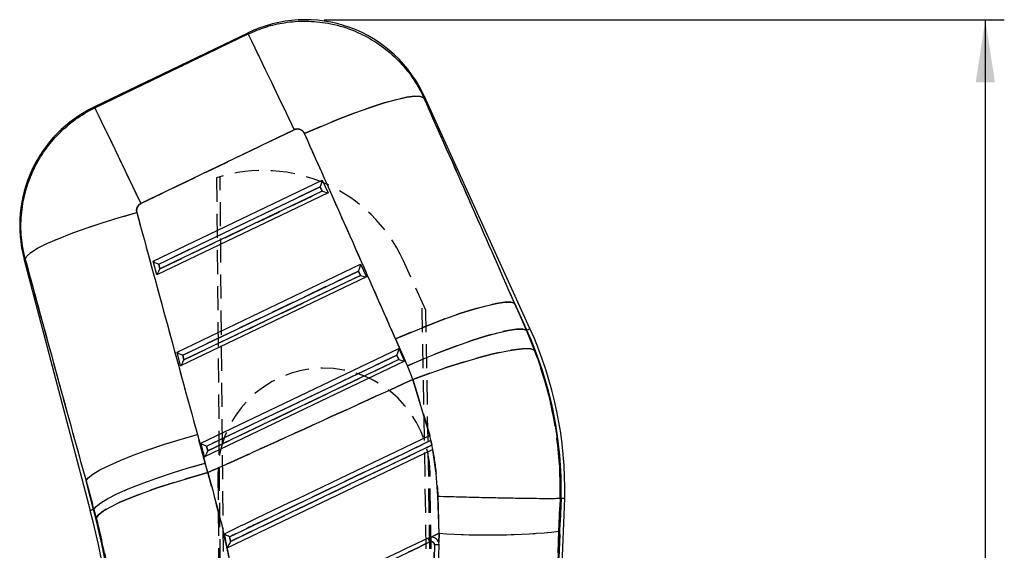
# Model space of a CAD drawing. Extents: x 46 to 450, y 19 to 365.
# Tile 14 of 16: x 182 to 247, y 301 to 336. Entities that reach past the tile are written whole.
import ezdxf

# ---------------------------------------------------------------- set-up
doc = ezdxf.new("R2010")
doc.units = 0
doc.header["$LTSCALE"] = 1.25
doc.linetypes.add('HIDDEN', pattern=[1.905, 1.27, -0.635])
doc.layers.get('0').update_dxf_attribs({"linetype": 'CONTINUOUS'})
doc.styles.add('SLDTEXTSTYLE0', font='TXT', dxfattribs={"width": 0.75})
doc.dimstyles.new('SLDDIMSTYLE0', dxfattribs={"dimtxt": 4.375, "dimasz": 4.1275, "dimexe": 0, "dimexo": 0.0625, "dimgap": 1.09375, "dimtad": 1, "dimdec": 0, "dimrnd": 1e-09, "dimzin": 12, "dimtxsty": 'SLDTEXTSTYLE0', "dimsah": 1, "dimcen": 0.09, "dimazin": 3, "dimtfac": 1, "dimtdec": 0, "dimtofl": 0, "dimtmove": 0, "dimatfit": 3, "dimtolj": 1, "dimtzin": 12})

# ---------------------------------------------------------------- blocks, each defined once
blk = doc.blocks.new('_D')
at = {"color": 179, "linetype": 'CONTINUOUS'}
for p, q in [((202.371, 335.814), (247.202, 335.814)), ((245.952, 161.653), (245.952, 335.814)), ((230.236, 161.653), (247.202, 161.653))]:
    blk.add_line(p, q, dxfattribs=at)
for points in [[(245.952, 335.814), (245.317, 331.686), (246.587, 331.686)], [(245.952, 161.653), (246.587, 165.781), (245.317, 165.781)]]:
    blk.add_solid(points, dxfattribs=at)
at = {"color": 179, "linetype": 'CONTINUOUS', "insert": (240.312, 247.857, 0.1), "char_height": 4.375, "attachment_point": 1, "rotation": 90, "style": 'SLDTEXTSTYLE0'}
blk.add_mtext('174', dxfattribs=at)

msp = doc.modelspace()

# ---------------------------------------------------------------- linework, layer by layer
at = {"color": 7, "linetype": 'CONTINUOUS'}
for p, q in [((197.375647, 334.958176), (187.177112, 330.042745)), ((187.24931, 330.00275), (197.35163, 334.871809)), ((215.931699, 315.461795), (208.974925, 330.758046)), ((200.390415, 328.566934), (190.288094, 323.697875)), ((191.088577, 319.900374), (202.245426, 325.240995)), ((202.245426, 325.240995), (202.624766, 324.406917)), ((191.464157, 319.699968), (202.11356, 324.797685)), ((202.11356, 324.797685), (202.242084, 324.5151)), ((202.624766, 324.406917), (191.325794, 318.998258)), ((202.242084, 324.5151), (191.544529, 319.394331)), ((182.579116, 320.076774), (186.943231, 303.480561)), ((191.325794, 318.998258), (191.088577, 319.900374)), ((191.544529, 319.394331), (191.464157, 319.699968)), ((192.665517, 313.903461), (204.767152, 319.696332)), ((204.767152, 319.696332), (205.146493, 318.86227)), ((205.146493, 318.86227), (192.902734, 313.001345)), ((193.041095, 313.703056), (204.635287, 319.253023)), ((204.763811, 318.970437), (193.121466, 313.397403)), ((204.635287, 319.253023), (204.763811, 318.970437)), ((214.919113, 317.12846), (215.69944, 315.356161)), ((215.720749, 315.365861), (214.919113, 317.12846)), ((215.720749, 315.365861), (215.69944, 315.356161)), ((215.69944, 315.356161), (216.24085, 314.041297)), ((194.242456, 307.906534), (207.288879, 314.151685)), ((207.853285, 313.009064), (207.072958, 314.781348)), ((207.288879, 314.151685), (207.668219, 313.317607)), ((192.902734, 313.001345), (192.665517, 313.903461)), ((193.121466, 313.397403), (193.041095, 313.703056)), ((194.618035, 307.706128), (207.157013, 313.70836)), ((207.157013, 313.70836), (207.285537, 313.425775)), ((207.668219, 313.317607), (194.479674, 307.004432)), ((207.285537, 313.425775), (194.698406, 307.40049)), ((209.334188, 308.41663), (208.218704, 312.11182)), ((194.011326, 308.48598), (194.530144, 306.604321)), ((209.338086, 308.418493), (209.334188, 308.41663)), ((209.524874, 307.494353), (209.338086, 308.418493)), ((194.479674, 307.004432), (194.242456, 307.906534)), ((194.698406, 307.40049), (194.618035, 307.706128)), ((209.463776, 307.786073), (209.402685, 308.093811)), ((195.971336, 301.009293), (209.518459, 307.491283)), ((209.518459, 307.491283), (209.524874, 307.494353)), ((209.524874, 307.494353), (209.522902, 307.493414)), ((187.189819, 303.545396), (186.671001, 305.42707)), ((186.671001, 305.42707), (187.167355, 303.539495)), ((209.938107, 301.981415), (209.86649, 304.415385)), ((216.28461, 255.242328), (218.226048, 304.281409)), ((217.380991, 288.7942), (217.994406, 304.288547)), ((217.924936, 304.290663), (217.844813, 302.105437)), ((217.925114, 304.290678), (217.924936, 304.290663)), ((217.994406, 304.288547), (217.925114, 304.290678)), ((187.167355, 303.539495), (187.189819, 303.545396)), ((187.338596, 302.997897), (187.189819, 303.545396)), ((209.938107, 301.981415), (209.365553, 301.707397)), ((209.915003, 301.372762), (209.938107, 301.981415)), ((217.844813, 302.105437), (217.380991, 288.7942)), ((209.632582, 301.216657), (209.10267, 280.069294)), ((209.365553, 301.707397), (209.217055, 301.662902)), ((209.915003, 301.372762), (209.902923, 301.403861)), ((209.943444, 301.193069), (209.915003, 301.372762))]:
    msp.add_line(p, q, dxfattribs=at)
at = {"color": 7, "linetype": 'HIDDEN'}
for p, q in [((197.35163, 334.871809), (187.24931, 330.00275)), ((190.288094, 323.697875), (200.390415, 328.566934)), ((195.278752, 325.400422), (195.907775, 250.763822)), ((196.162488, 250.767107), (195.50931, 325.470622)), ((202.11356, 324.797685), (191.464157, 319.699968)), ((202.242084, 324.5151), (202.11356, 324.797685)), ((191.544529, 319.394331), (202.242084, 324.5151)), ((191.464157, 319.699968), (191.544529, 319.394331)), ((209.069223, 316.673841), (207.592449, 319.924216)), ((204.635287, 319.253023), (193.041095, 313.703056)), ((193.121466, 313.397403), (204.763811, 318.970437)), ((204.763811, 318.970437), (204.635287, 319.253023)), ((209.942098, 250.944699), (208.826208, 317.208718)), ((214.919113, 317.12846), (215.720749, 315.365861)), ((215.69944, 315.356161), (214.919113, 317.12846)), ((210.196811, 250.947985), (209.069223, 316.673841)), ((215.720749, 315.365861), (215.69944, 315.356161)), ((216.24085, 314.041297), (215.69944, 315.356161)), ((207.072958, 314.781348), (207.853285, 313.009064)), ((193.041095, 313.703056), (193.121466, 313.397403)), ((207.157013, 313.70836), (194.618035, 307.706128)), ((207.285537, 313.425775), (207.157013, 313.70836)), ((194.698406, 307.40049), (207.285537, 313.425775)), ((208.218704, 312.11182), (209.334188, 308.41663)), ((194.530144, 306.604321), (194.011326, 308.48598)), ((194.618035, 307.706128), (194.698406, 307.40049)), ((209.402685, 308.093811), (209.463776, 307.786073)), ((209.469553, 307.788829), (209.407637, 308.096181)), ((195.349326, 305.766638), (196.052877, 250.765692)), ((210.051714, 250.946115), (209.34818, 305.945705)), ((187.167355, 303.539495), (186.671001, 305.42707)), ((186.671001, 305.42707), (187.189819, 303.545396)), ((209.86649, 304.415385), (209.938107, 301.981415)), ((217.994406, 304.288547), (217.380991, 288.7942)), ((217.844813, 302.105437), (217.924936, 304.290663)), ((187.167355, 303.539495), (187.189819, 303.545396)), ((187.189819, 303.545396), (187.338596, 302.997897)), ((209.365553, 301.707397), (209.938107, 301.981415)), ((209.938107, 301.981415), (209.915003, 301.372762)), ((217.380991, 288.7942), (217.844813, 302.105437)), ((209.10267, 280.069294), (209.632582, 301.216657)), ((209.217055, 301.662902), (209.380682, 301.709171)), ((195.971336, 301.009293), (195.971688, 301.009457))]:
    msp.add_line(p, q, dxfattribs=at)
at = {"color": 8, "linetype": 'CONTINUOUS', "flags": 128}
for points in [[(197.35163, 334.871809), (197.372978, 334.94858), (197.375647, 334.958176)], [(208.974925, 330.758046), (208.970588, 330.748419), (208.935901, 330.6715)], [(187.177112, 330.042745), (187.185134, 330.038305), (187.24931, 330.00275)], [(182.66, 320.04645), (182.588105, 320.073406), (182.579116, 320.076774)], [(215.720749, 315.365861), (215.813007, 315.407808), (215.878937, 315.437804), (215.918507, 315.45579), (215.931699, 315.461795)], [(186.943231, 303.480561), (186.957247, 303.484242), (186.999289, 303.495298), (187.069335, 303.513716), (187.167355, 303.539495)]]:
    msp.add_lwpolyline(points, dxfattribs=at)
at = {"color": 7, "linetype": 'HIDDEN', "flags": 128}
for points in [[(197.375647, 334.958176), (197.372978, 334.94858), (197.35163, 334.871809)], [(197.35163, 334.871809), (197.418767, 334.732513), (197.567712, 334.423478), (197.794936, 333.952035), (198.095062, 333.32933), (198.460979, 332.570131), (198.884023, 331.692393), (199.354175, 330.716933), (199.8603, 329.666819), (200.390415, 328.566934)], [(208.935901, 330.6715), (208.726233, 330.761979), (208.349874, 330.772321), (207.815569, 330.702285), (207.135735, 330.553512), (206.326168, 330.329458), (205.405686, 330.035324), (204.395675, 329.677935), (203.319607, 329.26562), (202.202488, 328.807945), (201.070279, 328.315537)], [(208.935901, 330.6715), (208.970588, 330.748419), (208.974925, 330.758046)], [(187.24931, 330.00275), (187.185134, 330.038305), (187.177112, 330.042745)], [(187.24931, 330.00275), (187.316447, 329.863454), (187.465392, 329.554419), (187.692617, 329.082976), (187.992742, 328.460272), (188.358658, 327.701072), (188.781702, 326.823349), (189.251854, 325.847874), (189.75798, 324.79776), (190.288094, 323.697875)], [(182.66, 320.04645), (182.762039, 320.242073), (183.037245, 320.479463), (183.479459, 320.753302), (184.078795, 321.057464), (184.821847, 321.385156), (185.691991, 321.72903), (186.669766, 322.081412), (187.733303, 322.434406), (188.858812, 322.780128), (190.021118, 323.110844)], [(182.579116, 320.076774), (182.588105, 320.073406), (182.66, 320.04645)], [(214.919113, 317.12846), (214.674803, 317.198972), (214.273284, 317.19398), (213.723423, 317.113574), (213.037361, 316.959555), (212.23025, 316.735308), (211.319913, 316.445793), (210.326452, 316.097404), (209.271807, 315.697829), (208.179267, 315.255891), (207.072958, 314.781348)], [(215.69944, 315.356161), (215.45513, 315.426673), (215.053611, 315.421681), (214.503749, 315.341289), (213.817688, 315.187271), (213.010577, 314.963023), (212.100239, 314.673509), (211.106779, 314.325119), (210.052133, 313.92553), (208.959593, 313.483606), (207.853285, 313.009064)], [(216.24085, 314.041297), (215.999414, 314.125116), (215.595158, 314.141656), (215.037101, 314.09056), (214.337694, 313.972975), (213.512542, 313.791524), (212.580053, 313.550229), (211.561032, 313.254501), (210.478214, 312.91094), (209.355757, 312.52719), (208.218704, 312.11182)], [(186.671001, 305.42707), (186.811968, 305.629189), (187.115995, 305.870677), (187.576625, 306.146423), (188.184086, 306.450556), (188.92548, 306.776638), (189.785074, 307.117741), (190.744619, 307.466622), (191.78375, 307.81586), (192.880412, 308.15808), (194.011326, 308.48598)], [(187.189819, 303.545396), (187.330786, 303.747515), (187.63481, 303.989018), (188.095442, 304.26475), (188.702903, 304.568897), (189.444297, 304.894979), (190.303889, 305.236067), (191.263437, 305.584948), (192.302567, 305.934201), (193.399229, 306.276406), (194.530144, 306.604321)], [(194.701429, 305.969219), (193.568292, 305.654193), (192.469382, 305.324609), (191.427979, 304.987456), (190.466141, 304.649885), (189.604243, 304.319034), (188.860537, 304.001923), (188.250781, 303.705271), (187.787888, 303.435351), (187.481664, 303.197886), (187.338596, 302.997897)], [(187.167355, 303.539495), (187.069335, 303.513716), (186.999289, 303.495298), (186.957247, 303.484242), (186.943231, 303.480561)]]:
    msp.add_lwpolyline(points, dxfattribs=at)
at = {"color": 7, "linetype": 'CONTINUOUS', "flags": 128}
for points in [[(197.35163, 334.871809), (197.418767, 334.732513), (197.567712, 334.423478), (197.794936, 333.952035), (198.095062, 333.32933), (198.460979, 332.570131), (198.884023, 331.692393), (199.354175, 330.716933), (199.8603, 329.666819), (200.390415, 328.566934)], [(201.070279, 328.315537), (202.202488, 328.807945), (203.319607, 329.26562), (204.395675, 329.677935), (205.405686, 330.035324), (206.326168, 330.329458), (207.135735, 330.553512), (207.815569, 330.702285), (208.349874, 330.772321), (208.726233, 330.761979), (208.935901, 330.6715)], [(187.24931, 330.00275), (187.316447, 329.863454), (187.465392, 329.554419), (187.692617, 329.082976), (187.992742, 328.460272), (188.358658, 327.701072), (188.781702, 326.823349), (189.251854, 325.847874), (189.75798, 324.79776), (190.288094, 323.697875)], [(182.66, 320.04645), (182.762039, 320.242073), (183.037245, 320.479463), (183.479459, 320.753302), (184.078795, 321.057464), (184.821847, 321.385156), (185.691991, 321.72903), (186.669766, 322.081412), (187.733303, 322.434406), (188.858812, 322.780128), (190.021118, 323.110844)], [(207.072958, 314.781348), (208.179267, 315.255891), (209.271807, 315.697829), (210.326452, 316.097404), (211.319913, 316.445793), (212.23025, 316.735308), (213.037361, 316.959555), (213.723423, 317.113574), (214.273284, 317.19398), (214.674803, 317.198972), (214.919113, 317.12846)], [(207.853285, 313.009064), (208.959593, 313.483606), (210.052133, 313.92553), (211.106779, 314.325119), (212.100239, 314.673509), (213.010577, 314.963023), (213.817688, 315.187271), (214.503749, 315.341289), (215.053611, 315.421681), (215.45513, 315.426673), (215.69944, 315.356161)], [(208.218704, 312.11182), (209.355757, 312.52719), (210.478214, 312.91094), (211.561032, 313.254501), (212.580053, 313.550229), (213.512542, 313.791524), (214.337694, 313.972975), (215.037101, 314.09056), (215.595158, 314.141656), (215.999414, 314.125116), (216.24085, 314.041297)], [(186.671001, 305.42707), (186.811968, 305.629189), (187.115995, 305.870677), (187.576625, 306.146423), (188.184086, 306.450556), (188.92548, 306.776638), (189.785074, 307.117741), (190.744619, 307.466622), (191.78375, 307.81586), (192.880412, 308.15808), (194.011326, 308.48598)], [(187.189819, 303.545396), (187.330786, 303.747515), (187.63481, 303.989018), (188.095442, 304.26475), (188.702903, 304.568897), (189.444297, 304.894979), (190.303889, 305.236067), (191.263437, 305.584948), (192.302567, 305.934201), (193.399229, 306.276406), (194.530144, 306.604321)], [(187.338596, 302.997897), (187.481664, 303.197886), (187.787888, 303.435351), (188.250781, 303.705271), (188.860537, 304.001923), (189.604243, 304.319034), (190.466141, 304.649885), (191.427979, 304.987456), (192.469382, 305.324609), (193.568292, 305.654193), (194.701429, 305.969219)]]:
    msp.add_lwpolyline(points, dxfattribs=at)
at = {"color": 7, "linetype": 'CONTINUOUS'}
for centre, radius, start, end in [((201.121499, 327.186285), 8.6275, 24.07430473, 116.12753476), ((190.922963, 322.270854), 8.6275, 115.3591335, 195.02027155), ((192.591062, 304.846412), 25.641212, 358.7364366, 24.45616881), ((192.591062, 304.846412), 25.409469, 358.74196278, 24.45616881), ((138.119247, 290.641883), 50.483788, 0.73522576, 14.73286616), ((138.119247, 290.641883), 50.715531, 0.737455, 14.73286616), ((213.195341, 346.422588), 44.56038, 265.80810685, 275.98919673), ((193.45735, 293.956357), 17.543066, 25.12281713, 26.05877666)]:
    msp.add_arc(centre, radius, start, end, dxfattribs=at)
at = {"color": 7, "linetype": 'HIDDEN'}
for centre, radius, start, end in [((198.350721, 315.725714), 10.150712, 24.43222923, 107.61598925), ((192.591062, 304.846412), 25.409469, 358.74196278, 24.45616881), ((202.348753, 305.856175), 7, 0.73286616, 180.73286616), ((138.119247, 290.641883), 50.715531, 0.737455, 14.73286616), ((213.195341, 346.422588), 44.56038, 265.80810685, 275.98919673), ((26.629358, 214.058722), 202.516073, 25.55025834, 25.63133545)]:
    msp.add_arc(centre, radius, start, end, dxfattribs=at)
at = {"color": 7, "linetype": 'CONTINUOUS'}
for centre, major_axis, ratio, start_param, end_param in [((146.401021, 321.240255), (-157.912836, 347.676697), 0.159482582, 4.6282833, 4.667138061), ((145.918198, 322.242015), (-157.937179, 347.665627), 0.138218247, 4.628262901, 4.667117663), ((202.095454, 324.835254), (0.148255, 0.407724), 0.068966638, 4.645223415, 6.206597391), ((202.223978, 324.552661), (0.39989, -0.145406), 0.068599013, 4.782605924, 6.216019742), ((233.642576, 364.5229), (-97.567006, 376.611623), 0.135617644, 1.645791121, 1.684931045), ((234.125398, 363.521139), (-97.34614, 376.669662), 0.156481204, 1.645959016, 1.68509894), ((191.446051, 319.737532), (0.357943, -0.165724), 0.067363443, 3.232773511, 4.794147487), ((191.526422, 319.43189), (0.200133, 0.432262), 0.06773113, 3.223351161, 4.656764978), ((204.617181, 319.290593), (0.148255, 0.407724), 0.068966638, 4.645223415, 6.206597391), ((204.745705, 319.008001), (0.39989, -0.145406), 0.068599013, 4.782605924, 6.216019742), ((207.138908, 313.745932), (0.148255, 0.407724), 0.068966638, 4.645223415, 6.206597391), ((193.02299, 313.740615), (0.357943, -0.165724), 0.067363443, 3.232773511, 4.794147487), ((193.103361, 313.434973), (0.200133, 0.432262), 0.06773113, 3.223351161, 4.656764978), ((207.267431, 313.46334), (0.39989, -0.145406), 0.068599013, 4.782605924, 6.216019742), ((192.017364, 306.036721), (-7.513046, 15.588067), 0.999926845, 4.622021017, 4.678015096), ((194.599929, 307.743698), (0.357943, -0.165724), 0.067363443, 3.232773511, 4.794147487), ((194.6803, 307.438056), (0.200133, 0.432262), 0.06773113, 3.223351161, 4.656764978), ((137.944699, 291.004035), (-25.486418, 52.879219), 0.999926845, 4.521084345, 4.532290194)]:
    msp.add_ellipse(centre, major_axis=major_axis, ratio=ratio, start_param=start_param, end_param=end_param, dxfattribs=at)
at = {"color": 7, "linetype": 'HIDDEN'}
for centre, major_axis, ratio, start_param, end_param in [((146.401021, 321.240255), (-157.912836, 347.676697), 0.159482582, 4.6282833, 4.667138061), ((145.918198, 322.242015), (-157.937179, 347.665627), 0.138218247, 4.628262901, 4.667117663), ((233.642576, 364.5229), (-97.567006, 376.611623), 0.135617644, 1.645791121, 1.684931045), ((234.125398, 363.521139), (-97.34614, 376.669662), 0.156481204, 1.645959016, 1.68509894), ((192.017364, 306.036721), (-7.513046, 15.588067), 0.999926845, 4.622021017, 4.678015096), ((137.944699, 291.004035), (-25.486418, 52.879219), 0.999926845, 4.521084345, 4.532290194)]:
    msp.add_ellipse(centre, major_axis=major_axis, ratio=ratio, start_param=start_param, end_param=end_param, dxfattribs=at)
at = {"color": 7, "linetype": 'CONTINUOUS'}
for points, knots in [([(197.35163, 334.871809), (197.738992, 335.037382), (198.513718, 335.36853), (199.805691, 335.658001), (201.17976, 335.757021), (202.697311, 335.61443), (204.177464, 335.196311), (205.561384, 334.510977), (206.746928, 333.655335), (207.763151, 332.611132), (208.482343, 331.594201), (208.815616, 330.916203), (208.935901, 330.6715)], [0, 0, 0, 0, 0.0921142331, 0.1842288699, 0.2883926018, 0.3925564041, 0.5163431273, 0.6226839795, 0.7290249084, 0.8346786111, 0.9403321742, 1, 1, 1, 1]), ([(182.66, 320.04645), (182.594158, 320.333604), (182.417863, 321.102473), (182.341795, 322.391154), (182.505675, 324.006595), (182.983455, 325.549908), (183.736582, 326.950129), (184.614493, 328.090048), (185.672975, 329.064162), (186.585004, 329.669366), (187.130663, 329.943207), (187.24931, 330.00275)], [0, 0, 0, 0, 0.0744573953, 0.1993633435, 0.3242689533, 0.4834904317, 0.6040864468, 0.7246815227, 0.8455490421, 0.9664166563, 1, 1, 1, 1]), ([(201.070279, 328.315537), (201.063256, 328.330098), (201.031518, 328.395904), (200.947097, 328.498555), (200.819283, 328.577497), (200.678388, 328.617814), (200.535982, 328.622297), (200.436913, 328.584618), (200.390415, 328.566934)], [0, 0, 0, 0, 0.060465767, 0.273253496, 0.486142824, 0.609927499, 0.816919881, 1, 1, 1, 1]), ([(190.288094, 323.697875), (190.281104, 323.694378), (190.223995, 323.665806), (190.127711, 323.589954), (190.045595, 323.462205), (190.001906, 323.316706), (189.999736, 323.201229), (190.017107, 323.127798), (190.021118, 323.110844)], [0, 0, 0, 0, 0.03350911, 0.273756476, 0.513945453, 0.673691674, 0.924658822, 1, 1, 1, 1]), ([(216.24085, 314.041297), (216.59762, 312.978881), (217.317812, 310.834244), (217.87359, 307.542284), (217.908424, 305.343937), (217.925114, 304.290678)], [0, 0, 0, 0, 0.338341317, 0.68299002, 1, 1, 1, 1]), ([(194.701429, 305.969219), (196.017073, 306.564491), (200.526169, 308.604663), (205.029404, 310.657764), (208.218704, 312.11182)], [0, 0, 0, 0, 0.291775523, 1, 1, 1, 1]), ([(209.334188, 308.41663), (209.18151, 308.34358), (208.296357, 307.920069), (204.481324, 306.094679), (200.112585, 304.004382), (196.476325, 302.264542), (195.769952, 301.926564)], [0, 0, 0, 0, 0.0337676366, 0.1957683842, 0.8437714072, 1, 1, 1, 1]), ([(196.126153, 301.743205), (196.309282, 301.830799), (197.224926, 302.268769), (201.070613, 304.108274), (205.313, 306.13754), (208.822859, 307.816456), (209.402685, 308.093811)], [0, 0, 0, 0, 0.04137999, 0.206900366, 0.868980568, 1, 1, 1, 1]), ([(209.463776, 307.786073), (209.280649, 307.698474), (208.365016, 307.260479), (204.519346, 305.420933), (200.2788, 303.392539), (196.77075, 301.714569), (196.192756, 301.438104)], [0, 0, 0, 0, 0.041397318, 0.206986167, 0.86934137, 1, 1, 1, 1]), ([(209.86649, 304.415385), (209.807043, 305.224373), (209.731284, 306.255356), (209.556166, 307.272309), (209.518459, 307.491283)], [0, 0, 0, 0, 0.784676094, 1, 1, 1, 1]), ([(194.701429, 305.969219), (195.156615, 304.302024), (196.073961, 300.942095), (196.626941, 297.484761), (196.905532, 295.742954)], [0, 0, 0, 0, 0.496199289, 1, 1, 1, 1]), ([(209.86649, 304.415385), (209.912403, 304.414122), (210.264415, 304.404436), (211.07177, 304.382916), (212.266181, 304.353176), (213.539647, 304.324412), (214.706055, 304.301384), (215.736795, 304.284572), (216.597892, 304.274801), (217.266584, 304.272314), (217.736929, 304.276921), (217.862267, 304.286082), (217.924936, 304.290663)], [0, 0, 0, 0, 0.011482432, 0.088035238, 0.20203507, 0.316034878, 0.43003066, 0.544026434, 0.658019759, 0.772013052, 0.886006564, 1, 1, 1, 1]), ([(217.994406, 304.288547), (218.148247, 304.28369), (218.302676, 304.278814), (218.22546, 304.281429), (218.225165, 304.281439)], [0, 0, 0, 0, 0.99618719, 1, 1, 1, 1]), ([(188.662942, 295.464452), (188.523679, 296.725619), (188.242321, 299.273611), (187.641853, 301.748162), (187.338596, 302.997897)], [0, 0, 0, 0, 0.494964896, 1, 1, 1, 1]), ([(195.769952, 301.926564), (195.811352, 301.737992), (195.87846, 301.432317), (195.94561, 301.126464), (195.971336, 301.009293)], [0, 0, 0, 0, 0.616902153, 1, 1, 1, 1]), ([(196.126153, 301.743205), (196.125085, 301.743726), (196.080441, 301.765529), (195.994344, 301.807695), (195.890838, 301.859905), (195.821286, 301.89618), (195.779703, 301.91902), (195.773142, 301.924096), (195.769952, 301.926564)], [0, 0, 0, 0, 0.0065708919, 0.2747217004, 0.5243469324, 0.693229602, 0.8508439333, 1, 1, 1, 1]), ([(196.192756, 301.438104), (196.192232, 301.437041), (196.17084, 301.393595), (196.12101, 301.292747), (196.054796, 301.161676), (196.006215, 301.068516), (195.979645, 301.019957), (195.974347, 301.012966), (195.971688, 301.009457)], [0, 0, 0, 0, 0.005759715, 0.235408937, 0.548307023, 0.7481889, 0.873603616, 1, 1, 1, 1]), ([(196.192756, 301.438104), (196.185715, 301.470355), (196.163513, 301.572067), (196.141313, 301.673759), (196.126153, 301.743205)], [0, 0, 0, 0, 0.317089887, 1, 1, 1, 1]), ([(209.217056, 301.662902), (207.246253, 300.719881), (203.304644, 298.833837), (199.363011, 296.947871), (197.392193, 296.004887)], [0, 0, 0, 0, 0.499999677, 1, 1, 1, 1]), ([(197.518153, 295.749257), (199.468968, 296.68235), (203.409895, 298.567331), (207.350758, 300.452472), (209.340838, 301.404442)], [0, 0, 0, 0, 0.4950143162, 1, 1, 1, 1]), ([(209.340837, 301.404457), (209.363639, 301.412616), (209.408155, 301.428544), (209.479404, 301.421943), (209.543158, 301.394339), (209.593788, 301.346846), (209.627408, 301.285287), (209.630854, 301.239518), (209.632576, 301.216657)], [0, 0, 0, 0, 0.173758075, 0.339216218, 0.504559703, 0.66981549, 0.8350814, 1, 1, 1, 1]), ([(209.902923, 301.403861), (209.883575, 301.441318), (209.837995, 301.529556), (209.719354, 301.636895), (209.560792, 301.706636), (209.436876, 301.716315), (209.372977, 301.708326), (209.365553, 301.707397)], [0, 0, 0, 0, 0.190710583, 0.449263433, 0.707733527, 0.966040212, 1, 1, 1, 1]), ([(209.62835, 288.66222), (209.632308, 288.819269), (209.656691, 289.786848), (209.747082, 293.376036), (209.848155, 297.395938), (209.928701, 300.605337), (209.943451, 301.193069)], [0, 0, 0, 0, 0.037599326, 0.231650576, 0.859293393, 1, 1, 1, 1]), ([(209.943447, 301.192905), (209.938408, 301.195082), (209.928002, 301.199577), (209.857347, 301.206754), (209.754257, 301.21315), (209.673143, 301.215588), (209.632586, 301.216806)], [0, 0, 0, 0, 0.238338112, 0.492226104, 0.74611358, 1, 1, 1, 1])]:
    msp.add_open_spline(points, degree=3, knots=knots, dxfattribs=at)
at = {"color": 7, "linetype": 'HIDDEN'}
for points, knots in [([(200.390415, 328.566934), (200.414702, 328.57725), (200.490739, 328.609546), (200.631696, 328.625562), (200.780355, 328.593683), (200.914349, 328.521418), (201.011177, 328.429006), (201.054195, 328.346416), (201.070279, 328.315537)], [0, 0, 0, 0, 0.09761389, 0.305595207, 0.513514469, 0.652640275, 0.870128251, 1, 1, 1, 1]), ([(190.021118, 323.110844), (190.011681, 323.16601), (189.992596, 323.277586), (190.029857, 323.423381), (190.100399, 323.551603), (190.185192, 323.641191), (190.26119, 323.683055), (190.288094, 323.697875)], [0, 0, 0, 0, 0.239975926, 0.485365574, 0.628839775, 0.868606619, 1, 1, 1, 1]), ([(217.925114, 304.290678), (217.925756, 304.85727), (217.927938, 306.781959), (217.583557, 309.396156), (216.936225, 312.07205), (216.472643, 313.384879), (216.24085, 314.041297)], [0, 0, 0, 0, 0.170579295, 0.579450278, 0.789723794, 1, 1, 1, 1]), ([(208.218704, 312.11182), (205.029404, 310.657764), (200.526169, 308.604663), (196.017073, 306.564491), (194.701429, 305.969219)], [0, 0, 0, 0, 0.708224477, 1, 1, 1, 1]), ([(209.402685, 308.093811), (209.219558, 308.006212), (208.303925, 307.568218), (204.458254, 305.728672), (200.21587, 303.699402), (196.705984, 302.02055), (196.126153, 301.743205)], [0, 0, 0, 0, 0.041380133, 0.206900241, 0.868980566, 1, 1, 1, 1]), ([(196.192756, 301.438104), (196.375884, 301.525697), (197.291529, 301.963668), (201.137212, 303.803175), (205.377778, 305.831528), (208.885787, 307.509591), (209.463776, 307.786073)], [0, 0, 0, 0, 0.0413971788, 0.2069863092, 0.869341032, 1, 1, 1, 1]), ([(209.518459, 307.491283), (209.614786, 306.889168), (209.777972, 305.869136), (209.840763, 304.837894), (209.86649, 304.415385)], [0, 0, 0, 0, 0.590291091, 1, 1, 1, 1]), ([(196.905532, 295.742954), (196.631607, 297.458665), (196.079626, 300.915954), (195.163114, 304.276417), (194.701429, 305.969219)], [0, 0, 0, 0, 0.49625909, 1, 1, 1, 1]), ([(187.338596, 302.997897), (187.636228, 301.773717), (188.237704, 299.299812), (188.520224, 296.751675), (188.662942, 295.464452)], [0, 0, 0, 0, 0.494837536, 1, 1, 1, 1]), ([(196.126153, 301.743205), (196.141313, 301.673759), (196.163513, 301.572067), (196.185715, 301.470355), (196.192756, 301.438104)], [0, 0, 0, 0, 0.682910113, 1, 1, 1, 1]), ([(209.340838, 301.404442), (207.350758, 300.452472), (203.409895, 298.567331), (199.468968, 296.68235), (197.518153, 295.749257)], [0, 0, 0, 0, 0.5049856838, 1, 1, 1, 1]), ([(209.632576, 301.216657), (209.630737, 301.240197), (209.627108, 301.286664), (209.59249, 301.34852), (209.541327, 301.395553), (209.477003, 301.422578), (209.40639, 301.428187), (209.362682, 301.412365), (209.340837, 301.404457)], [0, 0, 0, 0, 0.169749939, 0.335083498, 0.500573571, 0.666184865, 0.833158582, 1, 1, 1, 1]), ([(209.943437, 301.192756), (209.938399, 301.19497), (209.927995, 301.199543), (209.857339, 301.206688), (209.754249, 301.213092), (209.673133, 301.215469), (209.632576, 301.216657)], [0, 0, 0, 0, 0.238340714, 0.492226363, 0.74611479, 1, 1, 1, 1])]:
    msp.add_open_spline(points, degree=3, knots=knots, dxfattribs=at)

# ---------------------------------------------------------------- dimensions: what is measured, and where the dimension line sits
at = {"color": 179, "linetype": 'CONTINUOUS'}
dim = msp.add_linear_dim(base=(245.952062, 335.813785), p1=(228.986424, 161.653282), p2=(201.121499, 335.813785), angle=90, dimstyle='SLDDIMSTYLE0', dxfattribs=at)
dim.commit()
dim.dimension.update_dxf_attribs({"geometry": '_D', "text_midpoint": (245.952062, 254.482827), "dimtype": 160})

doc.saveas('drawing.dxf')
